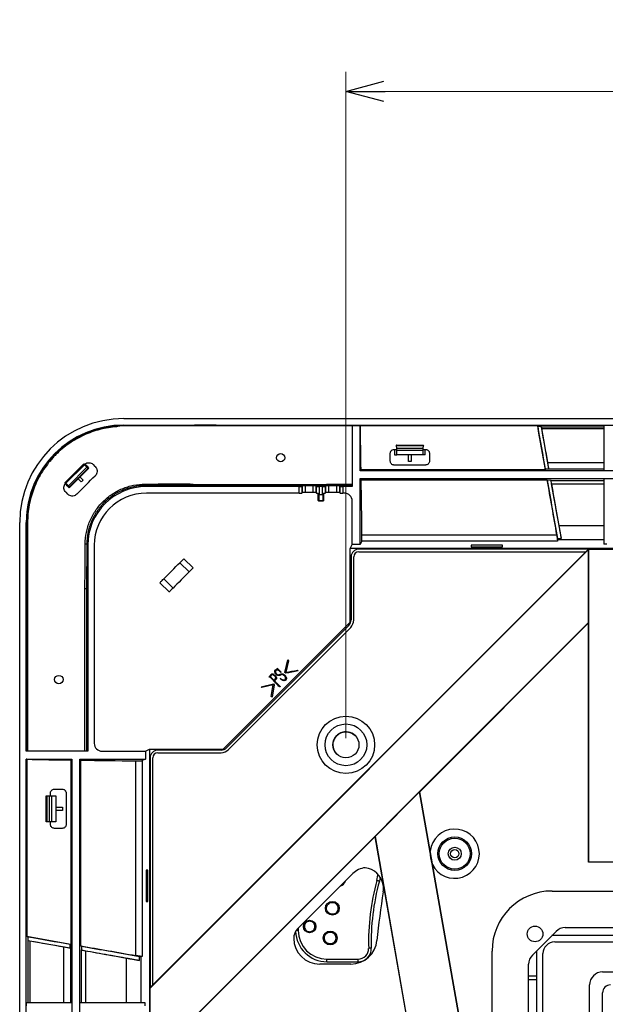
# Model space of a CAD drawing. Header units: millimetres. Extents: x 25 to 1935, y 715 to 2336.
# Tile 63 of 252: x 523 to 568, y 1004 to 1079. Entities that reach past the tile are written whole.
import ezdxf

# ---------------------------------------------------------------- set-up
doc = ezdxf.new("R2010")
doc.units = ezdxf.units.MM
doc.header["$LTSCALE"] = 2
doc.layers.get('0').update_dxf_attribs({"color": 2})
doc.styles.add('FS2312', font='simsun.ttf', dxfattribs={"width": 0.8})
doc.dimstyles.new('STANDARD$0', dxfattribs={"dimtxt": 3.5, "dimasz": 3, "dimexe": 1.5, "dimexo": 0.5, "dimgap": 1.5, "dimtad": 1, "dimdec": 1, "dimlfac": 5, "dimdsep": 46, "dimtxsty": 'FS2312', "dimblk1": 'OPEN', "dimblk2": 'OPEN', "dimsah": 1, "dimcen": 0, "dimclrd": 4, "dimclre": 4, "dimclrt": 4, "dimadec": 0, "dimazin": 0, "dimtfac": 1, "dimtdec": 1, "dimtmove": 1, "dimatfit": 0, "dimldrblk": 'OPEN', "dimfxl": 1, "dimtolj": 1, "dimtzin": 0, "dimlwd": 18, "dimlwe": 18, "dimarcsym": 1})

# ---------------------------------------------------------------- blocks, each defined once
blk = doc.blocks.new('_OPEN')
at = {"color": 0}
for p, q in [((-0.966, 0.259), (0, 0)), ((0, 0), (-1, 0)), ((0, 0), (-0.966, -0.259))]:
    blk.add_line(p, q, dxfattribs=at)
blk = doc.blocks.new('*D33')
at = {"color": 4, "lineweight": 18, "transparency": 16777216}
for p, q in [((547.82, 1024.311), (547.82, 1075.373)), ((687.821, 1024.311), (687.821, 1075.373)), ((550.82, 1073.873), (684.821, 1073.873))]:
    blk.add_line(p, q, dxfattribs=at)
at = {"layer": 'Defpoints', "color": 0, "transparency": 16777216}
for p in [(687.821, 1073.873), (547.82, 1023.811), (687.821, 1023.811)]:
    blk.add_point(p, dxfattribs=at)
at = {"color": 4, "lineweight": 18, "transparency": 16777216, "xscale": 3, "yscale": 3, "zscale": 3, "rotation": 180}
blk.add_blockref('_OPEN', (547.82, 1073.873), dxfattribs=at)
at = {"color": 4, "lineweight": 18, "transparency": 16777216, "xscale": 3, "yscale": 3, "zscale": 3}
blk.add_blockref('_OPEN', (687.821, 1073.873), dxfattribs=at)
at = {"color": 4, "transparency": 16777216, "insert": (617.82, 1077.123), "char_height": 3.5, "attachment_point": 5, "style": 'FS2312'}
blk.add_mtext('\\A1;700', dxfattribs=at)

msp = doc.modelspace()

# ---------------------------------------------------------------- linework, layer by layer
at = {"color": 2, "linetype": 'Continuous', "lineweight": 30}
for p, q in [((530.79, 1048.811), (704.851, 1048.811)), ((530.824, 1048.279), (530.794, 1048.309)), ((530.794, 1048.309), (704.847, 1048.309)), ((548.307, 1048.275), (548.307, 1043.597)), ((548.907, 1048.275), (548.307, 1048.275)), ((548.907, 1044.811), (548.907, 1048.275)), ((548.926, 1048.275), (548.907, 1048.275)), ((548.927, 1048.261), (548.926, 1048.275)), ((562.802, 1048.195), (562.52, 1048.196)), ((562.808, 1048.172), (562.802, 1048.195)), ((563.382, 1044.953), (562.802, 1048.195)), ((562.808, 1048.172), (567.58, 1048.172)), ((567.58, 1048.036), (562.833, 1048.036)), ((567.82, 1048.291), (567.58, 1048.291)), ((567.58, 1048.291), (567.58, 1044.821)), ((551.52, 1046.451), (551.655, 1046.451)), ((551.68, 1046.771), (551.666, 1046.771)), ((551.68, 1046.771), (553.761, 1046.771)), ((551.713, 1046.531), (551.69, 1046.731)), ((553.751, 1046.731), (551.69, 1046.731)), ((551.713, 1046.531), (553.727, 1046.531)), ((553.72, 1046.371), (551.72, 1046.371)), ((551.72, 1046.031), (551.72, 1046.371)), ((553.72, 1046.371), (553.72, 1046.031)), ((553.751, 1046.731), (553.727, 1046.531)), ((553.775, 1046.771), (553.761, 1046.771)), ((553.786, 1046.451), (553.92, 1046.451)), ((551.22, 1045.551), (551.22, 1046.151)), ((551.534, 1046.031), (551.72, 1046.031)), ((553.72, 1046.031), (551.72, 1046.031)), ((552.62, 1045.527), (552.62, 1046.031)), ((552.82, 1046.031), (552.82, 1045.527)), ((553.907, 1046.031), (553.72, 1046.031)), ((554.22, 1046.151), (554.22, 1045.551)), ((526.297, 1043.901), (527.731, 1045.335)), ((527.783, 1045.274), (526.357, 1043.848)), ((526.551, 1043.664), (527.967, 1045.08)), ((528.051, 1044.995), (526.637, 1043.58)), ((528.074, 1044.971), (526.66, 1043.557)), ((527.732, 1045.336), (527.731, 1045.335)), ((527.783, 1045.274), (527.967, 1045.08)), ((527.84, 1045.302), (527.807, 1045.27)), ((528.051, 1044.995), (528.074, 1044.971)), ((528.124, 1045.021), (528.074, 1044.971)), ((528.612, 1045.141), (528.47, 1045.282)), ((548.983, 1044.887), (548.907, 1044.811)), ((563.088, 1044.887), (548.983, 1044.887)), ((553.92, 1045.251), (551.52, 1045.251)), ((552.82, 1045.527), (552.62, 1045.527)), ((563.095, 1044.925), (563.088, 1044.887)), ((563.093, 1044.948), (563.382, 1044.953)), ((563.095, 1044.925), (563.093, 1044.948)), ((567.58, 1044.925), (563.095, 1044.925)), ((563.299, 1045.437), (567.58, 1045.437)), ((527.536, 1043.954), (527.297, 1044.193)), ((527.438, 1044.335), (527.678, 1044.095)), ((666.134, 1044.811), (548.907, 1044.811)), ((548.907, 1044.211), (548.995, 1044.123)), ((548.907, 1044.211), (666.134, 1044.211)), ((548.907, 1039.168), (548.907, 1044.211)), ((548.995, 1044.123), (563.223, 1044.123)), ((563.223, 1044.123), (563.246, 1044.078)), ((567.58, 1044.821), (567.82, 1044.821)), ((567.82, 1044.2), (567.58, 1044.2)), ((567.58, 1044.2), (567.58, 1039.189)), ((526.295, 1043.899), (526.297, 1043.901)), ((526.33, 1043.792), (526.362, 1043.824)), ((526.551, 1043.664), (526.357, 1043.848)), ((526.61, 1043.507), (526.66, 1043.557)), ((526.66, 1043.557), (526.637, 1043.58)), ((532.45, 1043.675), (532.528, 1043.597)), ((544.235, 1043.597), (532.528, 1043.597)), ((544.235, 1043.096), (544.235, 1043.597)), ((544.49, 1043.64), (544.435, 1043.607)), ((544.435, 1043.607), (544.435, 1043.106)), ((544.49, 1043.139), (544.49, 1043.64)), ((545.323, 1043.65), (544.689, 1043.65)), ((544.689, 1043.65), (544.689, 1043.149)), ((545.323, 1043.149), (545.323, 1043.65)), ((545.578, 1043.607), (545.522, 1043.64)), ((545.522, 1043.64), (545.522, 1043.139)), ((545.578, 1043.106), (545.578, 1043.607)), ((546.035, 1043.597), (545.777, 1043.597)), ((545.777, 1043.597), (545.777, 1042.996)), ((546.035, 1042.996), (546.035, 1043.597)), ((546.29, 1043.64), (546.235, 1043.607)), ((546.235, 1043.607), (546.235, 1043.106)), ((546.29, 1043.139), (546.29, 1043.64)), ((547.123, 1043.65), (546.489, 1043.65)), ((546.489, 1043.65), (546.489, 1043.149)), ((547.123, 1043.149), (547.123, 1043.65)), ((547.378, 1043.607), (547.322, 1043.64)), ((547.322, 1043.64), (547.322, 1043.139)), ((547.378, 1043.106), (547.378, 1043.607)), ((547.577, 1043.597), (547.577, 1043.096)), ((548.307, 1043.597), (547.577, 1043.597)), ((563.539, 1044.077), (563.246, 1044.078)), ((563.54, 1044.072), (563.539, 1044.077)), ((563.54, 1044.072), (567.58, 1044.072)), ((567.58, 1043.776), (563.596, 1043.776)), ((526.349, 1043.161), (526.491, 1043.019)), ((544.235, 1043.096), (532.529, 1043.096)), ((544.49, 1043.139), (544.435, 1043.106)), ((545.323, 1043.149), (544.689, 1043.149)), ((545.578, 1043.106), (545.522, 1043.139)), ((545.706, 1043.042), (545.706, 1043.097)), ((545.706, 1042.536), (545.706, 1043.042)), ((545.746, 1042.994), (545.746, 1042.51)), ((545.777, 1042.996), (546.035, 1042.996)), ((546.066, 1042.51), (546.066, 1042.994)), ((546.106, 1043.097), (546.106, 1043.042)), ((546.106, 1043.042), (546.106, 1042.536)), ((546.29, 1043.139), (546.235, 1043.106)), ((547.123, 1043.149), (546.489, 1043.149)), ((547.378, 1043.106), (547.322, 1043.139)), ((547.707, 1043.096), (547.577, 1043.096)), ((545.746, 1042.51), (546.066, 1042.51)), ((545.746, 1042.496), (545.746, 1042.51)), ((546.066, 1042.496), (545.746, 1042.496)), ((546.066, 1042.496), (546.066, 1042.51)), ((548.306, 1039.168), (548.306, 1042.497)), ((523.439, 1041.358), (523.418, 1040.809)), ((522.82, 866.78), (522.82, 1040.841)), ((523.322, 1040.838), (523.351, 1040.809)), ((523.322, 1023.325), (523.322, 1040.838)), ((523.351, 1023.325), (523.351, 1040.809)), ((523.351, 1040.809), (523.418, 1040.809)), ((523.418, 1040.809), (523.418, 1023.325)), ((564.158, 1040.627), (567.58, 1040.627)), ((549.049, 1039.897), (563.968, 1039.897)), ((564.031, 1039.626), (564.331, 1039.635)), ((527.957, 1039.181), (527.947, 1035.786)), ((528.034, 1039.103), (527.957, 1039.181)), ((528.034, 1039.103), (528.034, 1023.325)), ((528.535, 1039.102), (528.535, 1023.925)), ((548.154, 1038.863), (548.306, 1039.168)), ((570.72, 1038.863), (548.154, 1038.863)), ((548.154, 1033.204), (548.154, 1038.863)), ((548.907, 1039.168), (548.306, 1039.168)), ((549.03, 1039.416), (548.907, 1039.168)), ((564.045, 1039.416), (549.03, 1039.416)), ((559.82, 1039.116), (557.42, 1039.116)), ((557.42, 1039.116), (557.42, 1038.99)), ((557.42, 1038.99), (559.82, 1038.99)), ((559.82, 1038.99), (559.82, 1039.116)), ((567.58, 1039.525), (564.045, 1039.525)), ((567.82, 1039.189), (567.58, 1039.189)), ((566.42, 1038.783), (532.835, 1005.197)), ((566.22, 1038.611), (533.02, 1005.411)), ((548.22, 1038.211), (548.22, 1033.378)), ((548.42, 1033.378), (548.42, 1038.211)), ((566.42, 1038.811), (548.82, 1038.811)), ((548.82, 1038.611), (566.22, 1038.611)), ((566.22, 1038.611), (566.42, 1038.811)), ((566.42, 1038.811), (566.44, 1038.811)), ((566.42, 1033.182), (566.42, 1038.783)), ((566.44, 1014.831), (566.44, 1038.811)), ((566.44, 1038.811), (569.42, 1038.811)), ((535.807, 1037.061), (535.1, 1037.769)), ((535.401, 1038.069), (536.108, 1037.362)), ((534.269, 1035.523), (533.562, 1036.231)), ((533.863, 1036.531), (534.57, 1035.824)), ((527.821, 1023.325), (527.821, 1035.789)), ((527.947, 1035.786), (527.947, 1023.325)), ((566.42, 1033.182), (534.449, 1001.211)), ((548.154, 1033.204), (538.427, 1023.477)), ((548.045, 1032.954), (538.677, 1023.587)), ((538.819, 1023.445), (548.186, 1032.813)), ((566.42, 1033.154), (553.489, 1020.223)), ((566.42, 1014.811), (566.42, 1033.154)), ((543.143, 1029.365), (543.365, 1030.317)), ((543.427, 1030.251), (543.22, 1029.378)), ((543.365, 1030.317), (543.427, 1030.251)), ((541.939, 1029.031), (541.954, 1029.041)), ((541.954, 1029.041), (541.997, 1029.082)), ((542.036, 1029.03), (542.311, 1028.747)), ((542.541, 1029.665), (542.555, 1029.676)), ((542.565, 1029.587), (542.604, 1029.579)), ((542.846, 1029.355), (542.709, 1029.476)), ((542.86, 1029.371), (542.846, 1029.355)), ((543.207, 1029.297), (543.143, 1029.365)), ((541.314, 1028.254), (542.267, 1028.477)), ((542.254, 1028.4), (541.38, 1028.192)), ((542.51, 1028.482), (542.01, 1028.987)), ((542.099, 1027.514), (542.254, 1028.4)), ((542.335, 1028.413), (542.159, 1027.457)), ((542.267, 1028.477), (542.335, 1028.413)), ((542.311, 1028.747), (542.384, 1028.837)), ((542.409, 1028.776), (542.354, 1028.704)), ((542.753, 1028.261), (542.731, 1028.271)), ((542.788, 1028.887), (542.805, 1028.904)), ((541.38, 1028.192), (541.314, 1028.254)), ((542.159, 1027.457), (542.099, 1027.514)), ((528.034, 1023.325), (523.322, 1023.325)), ((529.134, 1023.325), (532.463, 1023.325)), ((532.463, 1023.325), (532.768, 1023.477)), ((532.463, 1023.325), (532.463, 1022.725)), ((532.768, 1023.477), (532.768, 1000.911)), ((532.768, 1023.477), (538.427, 1023.477)), ((538.253, 1023.411), (533.42, 1023.411)), ((533.42, 1023.211), (538.253, 1023.211)), ((523.322, 1022.725), (526.82, 1022.725)), ((523.322, 866.784), (523.322, 1022.725)), ((523.356, 1022.704), (523.322, 1022.725)), ((523.356, 1022.704), (523.356, 1009.141)), ((526.82, 1022.725), (526.744, 1022.648)), ((526.744, 1022.648), (526.744, 1008.543)), ((526.82, 1022.725), (526.82, 884.897)), ((527.42, 1022.725), (532.463, 1022.725)), ((527.42, 884.897), (527.42, 1022.725)), ((527.508, 1022.637), (527.42, 1022.725)), ((527.508, 1008.408), (527.508, 1022.637)), ((531.734, 1007.663), (531.734, 1022.583)), ((532.463, 1022.725), (532.215, 1022.601)), ((532.215, 1022.601), (532.215, 1007.586)), ((532.82, 1022.811), (532.82, 1005.211)), ((533.02, 1005.411), (533.02, 1022.811)), ((525.18, 1019.911), (525.18, 1020.111)), ((525.48, 1020.411), (526.08, 1020.411)), ((526.38, 1020.111), (526.38, 1017.711)), ((553.472, 1020.205), (550.051, 1016.784)), ((556.801, 1001.207), (553.472, 1020.205)), ((556.82, 1001.211), (553.489, 1020.223)), ((524.86, 1017.911), (524.86, 1019.911)), ((524.86, 1019.911), (524.9, 1019.911)), ((524.9, 1019.911), (524.9, 1017.911)), ((524.9, 1019.911), (525.1, 1019.911)), ((525.1, 1017.911), (525.1, 1019.911)), ((525.1, 1019.911), (525.26, 1019.911)), ((525.26, 1019.911), (525.26, 1017.911)), ((525.26, 1019.911), (525.6, 1019.911)), ((525.6, 1019.911), (525.6, 1017.911)), ((525.6, 1019.031), (526.105, 1019.031)), ((526.105, 1018.791), (525.6, 1018.791)), ((526.105, 1019.031), (526.105, 1018.791)), ((524.9, 1017.911), (524.86, 1017.911)), ((525.1, 1017.911), (524.9, 1017.911)), ((525.26, 1017.911), (525.1, 1017.911)), ((525.18, 1017.711), (525.18, 1017.911)), ((525.6, 1017.911), (525.26, 1017.911)), ((526.08, 1017.411), (525.48, 1017.411)), ((550.034, 1016.767), (534.463, 1001.197)), ((550.034, 1016.767), (552.76, 1001.211)), ((550.051, 1016.784), (552.779, 1001.214)), ((570.42, 1014.811), (566.42, 1014.811)), ((570.42, 1014.831), (566.44, 1014.831)), ((532.642, 1014.211), (532.516, 1014.211)), ((532.516, 1014.211), (532.516, 1011.811)), ((532.642, 1011.811), (532.642, 1014.211)), ((548.352, 1013.942), (544.113, 1009.704)), ((550.449, 1013.674), (550.384, 1013.363)), ((563.62, 1012.611), (569.42, 1012.611)), ((532.516, 1011.811), (532.642, 1011.811)), ((544.166, 1009.595), (544.02, 1009.595)), ((544.166, 1009.756), (544.166, 1009.595)), ((562.113, 1007.704), (563.928, 1009.518)), ((564.635, 1009.811), (616.02, 1009.811)), ((523.356, 1009.141), (523.435, 1009.111)), ((523.356, 1009.141), (526.744, 1008.543)), ((523.435, 1009.111), (523.437, 1008.83)), ((523.459, 1008.824), (523.437, 1008.83)), ((523.437, 1008.83), (526.679, 1008.249)), ((523.459, 1004.051), (523.459, 1008.824)), ((523.595, 1008.798), (523.595, 1004.051)), ((563.82, 1009.211), (563.604, 1009.194)), ((573.52, 1009.211), (563.82, 1009.211)), ((563.82, 1008.711), (577.12, 1008.711)), ((526.194, 1004.051), (526.194, 1008.333)), ((526.679, 1008.249), (526.683, 1008.539)), ((526.683, 1008.539), (526.706, 1008.537)), ((526.744, 1008.543), (526.706, 1008.537)), ((526.706, 1008.537), (526.706, 1004.051)), ((527.554, 1008.385), (527.508, 1008.408)), ((527.554, 1008.385), (527.554, 1008.093)), ((527.559, 1008.091), (527.554, 1008.093)), ((527.559, 1004.051), (527.559, 1008.091)), ((527.855, 1008.036), (527.855, 1004.051)), ((559.02, 1002.211), (559.02, 1008.011)), ((562.437, 1008.028), (562.42, 1007.811)), ((531.004, 1004.051), (531.004, 1007.474)), ((531.997, 1007.3), (532.005, 1007.6)), ((532.106, 1007.587), (532.106, 1004.051)), ((532.215, 1007.586), (532.106, 1007.587)), ((546.366, 1007.195), (546.366, 1007.395)), ((546.366, 1007.395), (548.765, 1007.395)), ((546.366, 1007.195), (548.765, 1007.195)), ((548.765, 1007.195), (548.765, 1007.395)), ((562.42, 1007.811), (562.42, 1006.111)), ((562.92, 1000.811), (562.92, 1007.811)), ((548.21, 1007.011), (545.82, 1007.011)), ((561.82, 900.625), (561.82, 1006.997)), ((567.497, 1006.411), (577.997, 1006.411)), ((561.82, 1006.111), (562.42, 1006.111)), ((562.42, 1005.811), (561.82, 1005.811)), ((562.42, 1006.111), (562.42, 1005.811)), ((562.42, 1005.811), (562.42, 999.111)), ((532.82, 1005.211), (533.02, 1005.411)), ((532.835, 1005.197), (532.82, 1005.211)), ((532.82, 1002.211), (532.82, 1005.211)), ((566.497, 902.011), (566.497, 1005.411)), ((567.497, 904.011), (567.497, 1004.811)), ((523.34, 1003.811), (523.34, 1004.051)), ((526.81, 1004.051), (523.34, 1004.051)), ((526.81, 1004.051), (526.81, 1003.811)), ((527.431, 1003.811), (527.431, 1004.051)), ((532.442, 1004.051), (527.431, 1004.051)), ((532.442, 1003.811), (532.442, 1004.051))]:
    msp.add_line(p, q, dxfattribs=at)
at = {"color": 2, "linetype": 'Continuous', "lineweight": 30, "flags": 128}
for points in [[(562.493, 1048.26), (562.293, 1048.26), (561.493, 1048.26), (558.293, 1048.26), (548.927, 1048.261)], [(562.489, 1048.279), (562.491, 1048.275), (562.52, 1048.196)], [(545.746, 1042.51), (545.738, 1042.511), (545.731, 1042.512), (545.724, 1042.514), (545.718, 1042.518), (545.713, 1042.522), (545.709, 1042.526), (545.707, 1042.531), (545.706, 1042.536)], [(546.106, 1042.536), (546.105, 1042.531), (546.103, 1042.526), (546.099, 1042.522), (546.094, 1042.518), (546.088, 1042.514), (546.081, 1042.512), (546.074, 1042.511), (546.066, 1042.51)], [(564.045, 1039.525), (564.045, 1039.463), (564.045, 1039.416)], [(533.863, 1036.531), (534.015, 1036.683), (534.169, 1036.837), (534.325, 1036.993), (534.482, 1037.15), (534.638, 1037.307), (534.794, 1037.463), (534.949, 1037.617), (535.1, 1037.769)], [(535.1, 1037.769), (535.163, 1037.831), (535.221, 1037.889), (535.273, 1037.941), (535.317, 1037.986), (535.353, 1038.022), (535.379, 1038.048), (535.395, 1038.064), (535.401, 1038.069)], [(536.108, 1037.362), (536.102, 1037.357), (536.087, 1037.341), (536.06, 1037.314), (536.025, 1037.279), (535.98, 1037.234), (535.928, 1037.182), (535.87, 1037.124), (535.807, 1037.061)], [(535.807, 1037.061), (535.656, 1036.91), (535.501, 1036.755), (535.345, 1036.6), (535.189, 1036.443), (535.032, 1036.286), (534.876, 1036.13), (534.722, 1035.976), (534.57, 1035.824)], [(533.562, 1036.231), (533.568, 1036.236), (533.584, 1036.252), (533.61, 1036.278), (533.646, 1036.314), (533.69, 1036.358), (533.742, 1036.41), (533.8, 1036.468), (533.863, 1036.531)], [(534.57, 1035.824), (534.507, 1035.761), (534.449, 1035.703), (534.397, 1035.651), (534.353, 1035.607), (534.317, 1035.571), (534.291, 1035.545), (534.275, 1035.529), (534.269, 1035.523)], [(550.191, 1013.416), (550.266, 1013.82), (550.273, 1013.902)], [(550.384, 1013.363), (550.38, 1013.364), (550.369, 1013.367), (550.351, 1013.372), (550.327, 1013.379), (550.298, 1013.387), (550.265, 1013.396), (550.229, 1013.406), (550.191, 1013.416)], [(549.765, 1008.225), (549.761, 1008.225), (549.75, 1008.224), (549.731, 1008.224), (549.706, 1008.223), (549.676, 1008.222), (549.642, 1008.221), (549.604, 1008.22), (549.565, 1008.219)]]:
    msp.add_lwpolyline(points, dxfattribs=at)
at = {"color": 2, "linetype": 'Continuous'}
for centre in [(542.82, 1045.811), (525.82, 1028.811)]:
    msp.add_circle(centre, 0.32, dxfattribs=at)
at = {"color": 2, "linetype": 'Continuous', "lineweight": 30}
for centre, radius in [((547.82, 1023.812), 2.2), ((547.82, 1023.812), 1.6), ((547.82, 1023.812), 1), ((556.16, 1015.471), 1.286), ((556.16, 1015.471), 1.186), ((556.16, 1015.471), 0.5), ((556.161, 1015.471), 0.32), ((546.783, 1011.288), 0.53), ((545.043, 1009.896), 0.48), ((546.62, 1009.011), 0.53), ((562.313, 1009.319), 0.6)]:
    msp.add_circle(centre, radius, dxfattribs=at)
for centre, radius, start, end in [((531.037, 1048.257), 0.215, 174.10812, 179.78013), ((532.882, 1043.763), 0.441, 176.11551, 191.53761), ((545.746, 1042.536), 0.04, 180, 270), ((546.066, 1042.536), 0.04, 270, 0), ((527.868, 1038.749), 0.441, 78.46239, 93.88449), ((548.82, 1038.211), 0.6, 90, 180), ((548.82, 1038.211), 0.4, 90, 180), ((547.62, 1033.378), 0.6, 315, 0), ((547.62, 1033.378), 0.8, 315, 0), ((547.82, 1023.811), 1, 45.12441, 180), ((547.82, 1023.811), 1, 180, 224.87949), ((533.42, 1022.811), 0.6, 90, 180), ((533.42, 1022.811), 0.4, 90, 180), ((538.253, 1024.011), 0.6, 270, 315), ((538.253, 1024.011), 0.8, 270, 315), ((556.16, 1015.471), 1.886, 206.13665, 173.7413), ((556.16, 1015.471), 1.886, 176.08503, 203.79292), ((549.483, 1012.811), 1.6, 96.833, 135), ((549.102, 1012.811), 1.6, 9.93898, 83.167), ((547.269, 1013.519), 0.53, 286.64547, 343.35453), ((567.158, 1008.737), 17.6, 164.58056, 181.68571), ((567.158, 1008.737), 17.4, 164.58056, 181.68571), ((603.966, 1003.793), 54, 170.66594, 174.65373), ((549.102, 1012.811), 1.6, 350.66594, 9.93898), ((563.62, 1008.011), 4.6, 90, 180), ((546.783, 1011.288), 0.45, 288.95069, 54.68322), ((544.821, 1008.997), 1, 135, 180.8087), ((546.366, 1009.595), 2.4, 181.84774, 270), ((546.366, 1009.595), 2.2, 180, 270), ((546.62, 1009.011), 0.45, 296.40789, 62.8669), ((564.635, 1008.811), 1, 90, 135), ((545.82, 1009.011), 2, 180.8087, 270), ((548.21, 1009.011), 2, 270, 354.65373), ((563.82, 1007.811), 0.9, 90, 180), ((548.765, 1008.195), 1, 270, 1.68571), ((548.765, 1008.195), 0.8, 270, 1.68571), ((562.82, 1006.997), 1, 135, 180), ((567.497, 1005.411), 1, 90, 180), ((568.097, 1004.811), 0.6, 90, 180)]:
    msp.add_arc(centre, radius, start, end, dxfattribs=at)
for centre, major_axis, ratio, start_param, end_param in [((530.851, 1040.78), (-5.7, 5.7), 0.992433, 5.501585, 7.064785), ((530.851, 1040.78), (-5.344, 5.344), 0.992433, 5.501585, 7.064785), ((545.343, 1024.811), (0, 72.3), 0.052408, 4.993768, 5.042708), ((562.843, 1047.973), (-0.035, 0.2), 0.008594, 5.032376, 6.194403), ((566.311, 1024.811), (-12.961, 73.5), 0.008594, 4.995322, 5.032376), ((557.691, 1024.811), (0, 73.5), 0.087489, 1.272231, 1.27792), ((551.666, 1046.671), (0, 0.1), 0.087489, 0, 0.269562), ((551.68, 1046.571), (0, 0.2), 0.087489, 5.639684, 6.283185), ((551.703, 1046.371), (0, 0.2), 0.087489, 4.712389, 5.639684), ((553.738, 1046.371), (0, 0.2), 0.087489, 0.643501, 1.570796), ((553.761, 1046.571), (0, 0.2), 0.087489, 0, 0.643501), ((553.775, 1046.671), (0, 0.1), 0.087489, 6.013623, 6.283185), ((547.75, 1024.811), (0, 73.5), 0.087489, 5.005266, 5.010955), ((527.872, 1045.193), (-0.141, 0.141), 0.034921, 0, 0.927295), ((527.874, 1045.195), (-0.141, 0.141), 0.034921, 5.235988, 6.283185), ((528.056, 1045), (-0.141, 0.141), 0.034921, 0.927295, 1.570796), ((563.315, 1045.325), (-0.071, 0.4), 0.008594, 3.516161, 4.995322), ((545.343, 1024.811), (0, 72.3), 0.052408, 4.9226, 4.982786), ((526.437, 1043.757), (0.141, -0.141), 0.034921, 3.141593, 4.18879), ((526.438, 1043.759), (0.141, -0.141), 0.034921, 2.214297, 3.141593), ((526.632, 1043.576), (0.141, -0.141), 0.034921, 1.570796, 2.214297), ((532.54, 1039.091), (3.191, -3.191), 0.997265, 2.357564, 3.925621), ((544.235, 1043.608), (0.2, 0), 0.052408, 4.712389, 6.195919), ((544.689, 1043.639), (0.2, 0), 0.052408, 1.570796, 3.054326), ((545.323, 1043.639), (0.2, 0), 0.052408, 0.087266, 1.570796), ((545.777, 1043.608), (0.2, 0), 0.052408, 3.228859, 4.712389), ((546.035, 1043.608), (0.2, 0), 0.052408, 4.712389, 6.195919), ((546.489, 1043.639), (0.2, 0), 0.052408, 1.570796, 3.054326), ((547.123, 1043.639), (0.2, 0), 0.052408, 0.087266, 1.570796), ((547.577, 1043.608), (0.2, 0), 0.052408, 3.228859, 4.712389), ((563.611, 1043.673), (-0.071, 0.4), 0.008594, 4.971855, 6.22931), ((566.311, 1024.811), (-12.961, 73.5), 0.008594, 4.927757, 4.971855), ((532.54, 1039.091), (-2.836, 2.836), 0.997265, 5.499157, 7.067214), ((544.235, 1043.107), (0.2, 0), 0.052408, 4.712389, 6.195919), ((544.689, 1043.138), (0.2, 0), 0.052408, 1.570796, 3.054326), ((545.323, 1043.138), (0.2, 0), 0.052408, 0.087266, 1.570796), ((545.777, 1043.107), (0.2, 0), 0.052408, 3.228859, 4.350785), ((545.777, 1042.769), (0, 0.227), 0.88, 0, 0.154387), ((546.035, 1042.769), (0, 0.227), 0.88, 6.128798, 6.283185), ((546.035, 1043.107), (0.2, 0), 0.052408, 5.073992, 6.195919), ((546.489, 1043.138), (0.2, 0), 0.052408, 1.570796, 3.054326), ((547.123, 1043.138), (0.2, 0), 0.052408, 0.087266, 1.570796), ((547.577, 1043.107), (0.2, 0), 0.052408, 3.228859, 4.712389), ((547.705, 1042.496), (0.425, 0.425), 0.997265, 5.499157, 7.067214), ((549.028, 1039.814), (0, 0.4), 0.052408, 3.246312, 4.9226), ((529.136, 1023.926), (-0.425, -0.425), 0.997265, 5.499157, 7.067214), ((546.82, 1026.288), (72.3, 0), 0.052408, 4.381863, 4.43101), ((546.82, 1026.288), (72.3, 0), 0.052408, 4.441992, 4.502178), ((531.817, 1022.603), (0.4, 0), 0.052408, 4.502178, 6.178466), ((523.658, 1008.789), (0.2, -0.035), 0.008594, 3.230375, 4.392402), ((546.82, 1005.321), (73.5, -12.961), 0.008594, 4.392402, 4.429456), ((526.307, 1008.316), (0.4, -0.071), 0.008594, 4.429456, 5.908617), ((527.959, 1008.021), (0.4, -0.071), 0.008594, 3.195468, 4.452923), ((546.82, 1005.321), (73.5, -12.961), 0.008594, 4.452923, 4.497021)]:
    msp.add_ellipse(centre, major_axis=major_axis, ratio=ratio, start_param=start_param, end_param=end_param, dxfattribs=at)
for points, knots in [([(523.372, 1041.364), (523.38, 1041.481), (523.391, 1041.598), (523.419, 1041.831), (523.436, 1041.947), (523.494, 1042.293), (523.544, 1042.521), (523.722, 1043.193), (523.882, 1043.629), (524.135, 1044.156), (524.188, 1044.261), (524.299, 1044.467), (524.357, 1044.569), (524.537, 1044.869), (524.666, 1045.063), (524.942, 1045.437), (525.089, 1045.618), (525.322, 1045.88), (525.403, 1045.966), (525.567, 1046.133), (525.651, 1046.215), (526.078, 1046.61), (526.445, 1046.892), (526.938, 1047.201), (527.038, 1047.26), (527.241, 1047.375), (527.345, 1047.43), (527.659, 1047.588), (527.872, 1047.683), (528.521, 1047.936), (528.966, 1048.064), (529.654, 1048.193), (529.888, 1048.226), (530.354, 1048.269), (530.589, 1048.28), (530.824, 1048.279)], [0, 0, 0, 0, 0.03125, 0.03125, 0.0625, 0.0625, 0.125, 0.125, 0.25, 0.25, 0.28125, 0.28125, 0.3125, 0.3125, 0.375, 0.375, 0.4375, 0.4375, 0.46875, 0.46875, 0.5, 0.5, 0.625, 0.625, 0.65625, 0.65625, 0.6875, 0.6875, 0.75, 0.75, 0.875, 0.875, 0.9375, 0.9375, 1, 1, 1, 1]), ([(530.275, 1048.189), (530.055, 1048.172), (529.835, 1048.146), (529.4, 1048.074), (529.186, 1048.029), (528.551, 1047.866), (528.14, 1047.72), (527.54, 1047.447), (527.343, 1047.345), (526.961, 1047.128), (526.776, 1047.011), (526.238, 1046.638), (525.903, 1046.358), (525.513, 1045.969), (525.437, 1045.889), (525.288, 1045.726), (525.215, 1045.643), (525.004, 1045.391), (524.871, 1045.216), (524.621, 1044.857), (524.504, 1044.671), (524.286, 1044.289), (524.185, 1044.092), (523.911, 1043.492), (523.766, 1043.081), (523.602, 1042.446), (523.557, 1042.231), (523.485, 1041.796), (523.459, 1041.576), (523.443, 1041.356)], [0, 0, 0, 0, 0.0625, 0.0625, 0.125, 0.125, 0.25, 0.25, 0.3125, 0.3125, 0.375, 0.375, 0.5, 0.5, 0.53125, 0.53125, 0.5625, 0.5625, 0.625, 0.625, 0.6875, 0.6875, 0.75, 0.75, 0.875, 0.875, 0.9375, 0.9375, 1, 1, 1, 1]), ([(530.822, 1048.258), (530.728, 1048.256), (530.635, 1048.252), (530.494, 1048.24), (530.448, 1048.235), (530.378, 1048.225), (530.355, 1048.221), (530.321, 1048.214), (530.309, 1048.211), (530.293, 1048.206), (530.287, 1048.204), (530.279, 1048.2), (530.277, 1048.198), (530.274, 1048.195), (530.273, 1048.194), (530.273, 1048.191), (530.274, 1048.19), (530.275, 1048.189)], [0, 0, 0, 0, 0.5, 0.5, 0.75, 0.75, 0.875, 0.875, 0.9375, 0.9375, 0.96875, 0.96875, 0.984375, 0.984375, 0.992187, 0.992187, 1, 1, 1, 1]), ([(548.307, 1048.261), (548.24, 1048.261), (547.907, 1048.261), (546.507, 1048.262), (542.959, 1048.255), (537.464, 1048.314), (533.036, 1048.277), (530.822, 1048.258)], [0, 0, 0, 0, 0.0114385, 0.0571929, 0.2402106, 0.6201254, 1, 1, 1, 1]), ([(530.824, 1048.279), (531.781, 1048.279), (533.695, 1048.279), (543.265, 1048.279), (552.863, 1048.279), (561.504, 1048.279), (562.489, 1048.279)], [0, 0, 0, 0, 0.090676, 0.181356, 0.90664, 1, 1, 1, 1]), ([(562.489, 1048.279), (562.49, 1048.277), (562.491, 1048.274), (562.493, 1048.264), (562.493, 1048.26)], [0, 0, 0, 0, 0.603147, 1, 1, 1, 1]), ([(551.22, 1046.151), (551.22, 1046.19), (551.228, 1046.228), (551.25, 1046.281), (551.259, 1046.299), (551.28, 1046.331), (551.292, 1046.346), (551.32, 1046.375), (551.335, 1046.387), (551.367, 1046.409), (551.385, 1046.419), (551.44, 1046.443), (551.48, 1046.451), (551.52, 1046.451)], [0, 0, 0, 0, 0.25, 0.25, 0.375, 0.375, 0.5, 0.5, 0.625, 0.625, 0.75, 0.75, 1, 1, 1, 1]), ([(553.92, 1046.451), (553.953, 1046.448), (554.018, 1046.442), (554.105, 1046.393), (554.173, 1046.322), (554.214, 1046.237), (554.218, 1046.177), (554.22, 1046.151)], [0, 0, 0, 0, 0.202599, 0.405052, 0.61155, 0.82704, 1, 1, 1, 1]), ([(527.763, 1045.282), (527.806, 1045.317), (527.892, 1045.388), (528.055, 1045.434), (528.222, 1045.427), (528.367, 1045.372), (528.44, 1045.309), (528.47, 1045.282)], [0, 0, 0, 0, 0.209065, 0.418105, 0.628232, 0.841869, 1, 1, 1, 1]), ([(528.612, 1045.141), (528.648, 1045.096), (528.721, 1045.007), (528.766, 1044.836), (528.753, 1044.663), (528.693, 1044.525), (528.634, 1044.458), (528.612, 1044.434)], [0, 0, 0, 0, 0.220925, 0.441882, 0.66143, 0.876663, 1, 1, 1, 1]), ([(551.52, 1045.251), (551.5, 1045.251), (551.48, 1045.253), (551.441, 1045.261), (551.422, 1045.267), (551.367, 1045.29), (551.334, 1045.313), (551.279, 1045.369), (551.257, 1045.402), (551.228, 1045.474), (551.22, 1045.512), (551.22, 1045.551)], [0, 0, 0, 0, 0.125, 0.125, 0.25, 0.25, 0.5, 0.5, 0.75, 0.75, 1, 1, 1, 1]), ([(554.22, 1045.551), (554.217, 1045.516), (554.21, 1045.446), (554.155, 1045.354), (554.074, 1045.286), (553.99, 1045.255), (553.938, 1045.252), (553.92, 1045.251)], [0, 0, 0, 0, 0.22661, 0.453379, 0.675174, 0.887834, 1, 1, 1, 1]), ([(526.349, 1043.161), (526.313, 1043.205), (526.24, 1043.294), (526.196, 1043.463), (526.208, 1043.635), (526.266, 1043.774), (526.326, 1043.842), (526.349, 1043.868)], [0, 0, 0, 0, 0.219801, 0.439713, 0.656655, 0.869186, 1, 1, 1, 1]), ([(527.678, 1044.095), (527.654, 1044.072), (527.63, 1044.048), (527.607, 1044.024), (527.583, 1044.001), (527.56, 1043.977), (527.536, 1043.954)], [-0.0004999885, -0.0004999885, -0.0004999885, -0.0004999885, 0, 0, 0, 0.0004999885, 0.0004999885, 0.0004999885, 0.0004999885]), ([(527.839, 1039.189), (527.84, 1039.492), (527.871, 1039.791), (527.962, 1040.236), (528, 1040.383), (528.088, 1040.67), (528.14, 1040.811), (528.255, 1041.087), (528.32, 1041.222), (528.427, 1041.421), (528.464, 1041.487), (528.542, 1041.616), (528.583, 1041.68), (528.794, 1041.994), (528.984, 1042.225), (529.303, 1042.543), (529.414, 1042.644), (529.648, 1042.837), (529.77, 1042.927), (530.145, 1043.178), (530.408, 1043.32), (530.825, 1043.494), (530.969, 1043.545), (531.257, 1043.634), (531.402, 1043.671), (531.842, 1043.76), (532.14, 1043.791), (532.442, 1043.793)], [0, 0, 0, 0, 0.125, 0.125, 0.1875, 0.1875, 0.25, 0.25, 0.3125, 0.3125, 0.34375, 0.34375, 0.375, 0.375, 0.5, 0.5, 0.5625, 0.5625, 0.625, 0.625, 0.75, 0.75, 0.8125, 0.8125, 0.875, 0.875, 1, 1, 1, 1]), ([(532.45, 1043.675), (532.155, 1043.674), (531.864, 1043.643), (531.434, 1043.557), (531.292, 1043.521), (531.011, 1043.435), (530.871, 1043.384), (530.464, 1043.215), (530.206, 1043.076), (529.84, 1042.832), (529.722, 1042.744), (529.493, 1042.556), (529.384, 1042.457), (529.073, 1042.146), (528.887, 1041.921), (528.681, 1041.614), (528.641, 1041.552), (528.565, 1041.425), (528.529, 1041.361), (528.424, 1041.167), (528.299, 1040.903), (528.199, 1040.628), (528.113, 1040.347), (528.076, 1040.204), (527.988, 1039.769), (527.958, 1039.477), (527.957, 1039.181)], [0, 0, 0, 0, 0.125, 0.125, 0.1875, 0.1875, 0.25, 0.25, 0.375, 0.375, 0.4375, 0.4375, 0.5, 0.5, 0.625, 0.625, 0.65625, 0.65625, 0.6875, 0.6875, 0.75, 0.8125, 0.8125, 0.875, 0.875, 1, 1, 1, 1]), ([(532.442, 1043.793), (532.509, 1043.793), (532.841, 1043.795), (533.975, 1043.8), (535.044, 1043.805), (535.846, 1043.808)], [0, 0, 0, 0, 0.058666, 0.293332, 1, 1, 1, 1]), ([(548.307, 1043.685), (545.663, 1043.685), (542.358, 1043.685), (538.722, 1043.685), (537.731, 1043.685), (537.07, 1043.685), (536.739, 1043.685), (535.748, 1043.685), (535.088, 1043.683), (533.769, 1043.68), (533.109, 1043.678), (532.45, 1043.675)], [0, 0, 0, 0, 0.5, 0.625, 0.6875, 0.6875, 0.75, 0.75, 0.875, 0.875, 1, 1, 1, 1]), ([(535.846, 1043.808), (535.851, 1043.806), (535.871, 1043.797), (535.967, 1043.788), (536.34, 1043.757), (537.852, 1043.764), (541.905, 1043.763), (545.68, 1043.771), (548.307, 1043.776)], [0, 0, 0, 0, 0.001122, 0.005461, 0.022748, 0.091851, 0.368093, 1, 1, 1, 1]), ([(563.246, 1044.078), (563.376, 1043.34), (563.636, 1041.864), (563.899, 1040.372), (564.031, 1039.626)], [0, 0, 0, 0, 0.499763, 1, 1, 1, 1]), ([(564.331, 1039.635), (564.199, 1040.379), (563.933, 1041.868), (563.67, 1043.34), (563.539, 1044.077)], [0, 0, 0, 0, 0.499763, 1, 1, 1, 1]), ([(527.198, 1043.019), (527.155, 1042.984), (527.069, 1042.913), (526.905, 1042.868), (526.737, 1042.875), (526.593, 1042.931), (526.521, 1042.993), (526.491, 1043.019)], [0, 0, 0, 0, 0.209304, 0.418508, 0.630402, 0.847015, 1, 1, 1, 1]), ([(545.706, 1043.042), (545.706, 1043.036), (545.707, 1043.024), (545.713, 1043.009), (545.722, 1042.999), (545.732, 1042.994), (545.74, 1042.993), (545.745, 1042.994), (545.746, 1042.994)], [0, 0, 0, 0, 0.276279, 0.47946, 0.644775, 0.811142, 0.953835, 1, 1, 1, 1]), ([(546.066, 1042.994), (546.069, 1042.993), (546.076, 1042.993), (546.086, 1042.996), (546.095, 1043.003), (546.102, 1043.016), (546.106, 1043.029), (546.106, 1043.039), (546.106, 1043.042)], [0, 0, 0, 0, 0.1411773, 0.2825636, 0.4210369, 0.6065425, 0.8669183, 1, 1, 1, 1]), ([(523.439, 1041.358), (523.421, 1041.36), (523.405, 1041.361), (523.381, 1041.363), (523.373, 1041.364), (523.372, 1041.364)], [0, 0, 0, 0, 0.5, 0.5, 1, 1, 1, 1]), ([(523.443, 1041.356), (523.442, 1041.356), (523.442, 1041.357), (523.441, 1041.357), (523.441, 1041.358), (523.44, 1041.358), (523.44, 1041.358), (523.439, 1041.358), (523.439, 1041.358), (523.439, 1041.358)], [0, 0, 0, 0, 0.00001014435, 0.00001014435, 0.00001014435, 0.00001864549, 0.00001864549, 0.00001864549, 0.0000236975, 0.0000236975, 0.0000236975, 0.0000236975]), ([(564.331, 1039.635), (564.33, 1039.642), (564.328, 1039.657), (564.324, 1039.681), (564.319, 1039.706), (564.315, 1039.733), (564.31, 1039.762), (564.305, 1039.792), (564.299, 1039.824), (564.288, 1039.885), (564.272, 1039.98), (564.25, 1040.108), (564.227, 1040.239), (564.206, 1040.355), (564.188, 1040.456), (564.173, 1040.542), (564.163, 1040.599), (564.158, 1040.627)], [0, 0, 0, 0, 0.028634, 0.057867, 0.087798, 0.118521, 0.150121, 0.182678, 0.216265, 0.250947, 0.371553, 0.500729, 0.623508, 0.750535, 0.83338, 0.916459, 1, 1, 1, 1]), ([(563.968, 1039.897), (563.976, 1039.852), (563.992, 1039.761), (564.014, 1039.628), (564.032, 1039.518), (564.043, 1039.441), (564.045, 1039.424), (564.045, 1039.416)], [0, 0, 0, 0, 0.205285, 0.410605, 0.614899, 0.816492, 1, 1, 1, 1]), ([(564.045, 1039.525), (564.045, 1039.526), (564.045, 1039.528), (564.044, 1039.533), (564.044, 1039.54), (564.042, 1039.548), (564.041, 1039.563), (564.037, 1039.587), (564.033, 1039.613), (564.031, 1039.626)], [0, 0, 0, 0, 0.099457, 0.19868, 0.298217, 0.398612, 0.500393, 0.744349, 1, 1, 1, 1]), ([(527.824, 1035.787), (527.824, 1035.853), (527.825, 1036.185), (527.829, 1037.321), (527.835, 1038.388), (527.839, 1039.189)], [0, 0, 0, 0, 0.058139, 0.292937, 1, 1, 1, 1]), ([(527.821, 1035.789), (527.821, 1035.788), (527.822, 1035.788), (527.823, 1035.787), (527.823, 1035.787), (527.824, 1035.787)], [0, 0, 0, 0, 0.390774, 0.786481, 1, 1, 1, 1]), ([(527.824, 1035.787), (527.835, 1035.787), (527.857, 1035.787), (527.89, 1035.787), (527.918, 1035.787), (527.939, 1035.786), (527.946, 1035.786), (527.947, 1035.786), (527.947, 1035.786)], [0, 0, 0, 0, 0.1923365, 0.3847042, 0.5770371, 0.7694028, 0.9677862, 1, 1, 1, 1]), ([(541.931, 1029.016), (541.93, 1029.016), (541.93, 1029.017), (541.929, 1029.018), (541.929, 1029.02), (541.931, 1029.024), (541.935, 1029.028), (541.938, 1029.03), (541.939, 1029.031)], [0, 0, 0, 0, 0.100958, 0.16648, 0.231981, 0.386988, 0.812643, 1, 1, 1, 1]), ([(541.997, 1029.082), (542.004, 1029.092), (542.018, 1029.112), (542.045, 1029.153), (542.069, 1029.182), (542.084, 1029.201)], [0, 0, 0, 0, 0.250351, 0.50072, 1, 1, 1, 1]), ([(542.138, 1029.167), (542.132, 1029.161), (542.126, 1029.156), (542.114, 1029.144), (542.109, 1029.138), (542.093, 1029.118), (542.083, 1029.105), (542.075, 1029.091)], [0, 0, 0, 0, 0.25, 0.25, 0.5, 0.5, 1, 1, 1, 1]), ([(542.084, 1029.201), (542.097, 1029.214), (542.118, 1029.235), (542.163, 1029.251), (542.21, 1029.249), (542.296, 1029.216), (542.376, 1029.15), (542.428, 1029.086), (542.444, 1029.065)], [0, 0, 0, 0, 0.119278, 0.199537, 0.315687, 0.435519, 0.819575, 1, 1, 1, 1]), ([(542.355, 1029.096), (542.339, 1029.11), (542.307, 1029.137), (542.261, 1029.168), (542.221, 1029.186), (542.19, 1029.191), (542.163, 1029.183), (542.147, 1029.173), (542.138, 1029.167)], [0, 0, 0, 0, 0.252351, 0.504983, 0.670791, 0.771764, 0.873323, 1, 1, 1, 1]), ([(542.384, 1028.837), (542.401, 1028.857), (542.417, 1028.877), (542.435, 1028.911), (542.439, 1028.923), (542.443, 1028.948), (542.443, 1028.961), (542.438, 1028.985), (542.433, 1028.997), (542.42, 1029.019), (542.413, 1029.029), (542.39, 1029.059), (542.373, 1029.078), (542.355, 1029.096)], [0, 0, 0, 0, 0.25, 0.25, 0.375, 0.375, 0.5, 0.5, 0.625, 0.625, 0.75, 0.75, 1, 1, 1, 1]), ([(542.468, 1029.216), (542.457, 1029.227), (542.446, 1029.239), (542.427, 1029.262), (542.418, 1029.275), (542.394, 1029.314), (542.381, 1029.343), (542.363, 1029.402), (542.359, 1029.434), (542.366, 1029.48), (542.371, 1029.495), (542.386, 1029.523), (542.396, 1029.535), (542.407, 1029.546)], [0, 0, 0, 0, 0.125, 0.125, 0.25, 0.25, 0.5, 0.5, 0.75, 0.75, 0.875, 0.875, 1, 1, 1, 1]), ([(542.407, 1029.546), (542.418, 1029.555), (542.43, 1029.563), (542.454, 1029.576), (542.468, 1029.581), (542.495, 1029.587), (542.509, 1029.589), (542.53, 1029.591), (542.537, 1029.591), (542.552, 1029.59), (542.558, 1029.588), (542.565, 1029.587)], [0, 0, 0, 0, 0.25, 0.25, 0.5, 0.5, 0.75, 0.75, 0.875, 0.875, 1, 1, 1, 1]), ([(542.456, 1029.504), (542.447, 1029.494), (542.43, 1029.474), (542.421, 1029.427), (542.424, 1029.367), (542.462, 1029.296), (542.519, 1029.226), (542.574, 1029.197), (542.599, 1029.183)], [0, 0, 0, 0, 0.097458, 0.196204, 0.343438, 0.536593, 0.790422, 1, 1, 1, 1]), ([(542.444, 1029.065), (542.457, 1029.047), (542.468, 1029.029), (542.482, 1028.999), (542.486, 1028.989), (542.493, 1028.968), (542.495, 1028.957), (542.498, 1028.935), (542.499, 1028.924), (542.497, 1028.902), (542.494, 1028.891), (542.486, 1028.871), (542.481, 1028.861), (542.469, 1028.843), (542.462, 1028.834), (542.454, 1028.826)], [0, 0, 0, 0, 0.25, 0.25, 0.375, 0.375, 0.5, 0.5, 0.625, 0.625, 0.75, 0.75, 0.875, 0.875, 1, 1, 1, 1]), ([(542.709, 1029.476), (542.69, 1029.49), (542.671, 1029.503), (542.64, 1029.52), (542.63, 1029.525), (542.608, 1029.532), (542.597, 1029.535), (542.563, 1029.54), (542.54, 1029.539), (542.506, 1029.532), (542.495, 1029.528), (542.474, 1029.518), (542.465, 1029.511), (542.456, 1029.504)], [0, 0, 0, 0, 0.25, 0.25, 0.375, 0.375, 0.5, 0.5, 0.75, 0.75, 0.875, 0.875, 1, 1, 1, 1]), ([(542.765, 1029.134), (542.752, 1029.129), (542.739, 1029.124), (542.712, 1029.117), (542.699, 1029.114), (542.671, 1029.112), (542.657, 1029.112), (542.63, 1029.115), (542.616, 1029.118), (542.577, 1029.131), (542.552, 1029.144), (542.519, 1029.169), (542.508, 1029.178), (542.487, 1029.196), (542.478, 1029.206), (542.468, 1029.216)], [0, 0, 0, 0, 0.125, 0.125, 0.25, 0.25, 0.375, 0.375, 0.5, 0.5, 0.75, 0.75, 0.875, 0.875, 1, 1, 1, 1]), ([(542.599, 1029.183), (542.611, 1029.18), (542.623, 1029.177), (542.647, 1029.175), (542.66, 1029.175), (542.696, 1029.184), (542.72, 1029.193), (542.743, 1029.203)], [0, 0, 0, 0, 0.25, 0.25, 0.5, 0.5, 1, 1, 1, 1]), ([(542.802, 1029.229), (542.838, 1029.241), (542.895, 1029.26), (542.98, 1029.255), (543.08, 1029.202), (543.16, 1029.134), (543.206, 1029.068), (543.214, 1029.056)], [0, 0, 0, 0, 0.227105, 0.36715, 0.507456, 0.912936, 1, 1, 1, 1]), ([(543.1, 1029.114), (543.082, 1029.129), (543.063, 1029.145), (543.023, 1029.172), (543.001, 1029.182), (542.966, 1029.189), (542.954, 1029.191), (542.93, 1029.192), (542.918, 1029.191), (542.882, 1029.185), (542.859, 1029.176), (542.837, 1029.167)], [0, 0, 0, 0, 0.25, 0.25, 0.5, 0.5, 0.625, 0.625, 0.75, 0.75, 1, 1, 1, 1]), ([(543.161, 1028.821), (543.174, 1028.836), (543.197, 1028.862), (543.206, 1028.917), (543.195, 1028.987), (543.158, 1029.058), (543.117, 1029.098), (543.1, 1029.114)], [0, 0, 0, 0, 0.174986, 0.304448, 0.482928, 0.797831, 1, 1, 1, 1]), ([(543.214, 1029.056), (543.236, 1029.013), (543.268, 1028.953), (543.265, 1028.867), (543.245, 1028.816), (543.221, 1028.79), (543.21, 1028.777)], [0, 0, 0, 0, 0.46925, 0.652394, 0.834761, 1, 1, 1, 1]), ([(542.01, 1028.987), (542.003, 1028.99), (541.989, 1028.994), (541.967, 1029), (541.945, 1029.003), (541.934, 1029.012), (541.931, 1029.016)], [0, 0, 0, 0, 0.251988, 0.504066, 0.821927, 1, 1, 1, 1]), ([(542.673, 1028.3), (542.663, 1028.305), (542.65, 1028.311), (542.636, 1028.319), (542.628, 1028.326), (542.62, 1028.358), (542.581, 1028.413), (542.537, 1028.455), (542.51, 1028.482)], [0, 0, 0, 0, 0.128503, 0.171476, 0.192735, 0.264625, 0.544309, 1, 1, 1, 1]), ([(542.68, 1028.376), (542.691, 1028.364), (542.714, 1028.34), (542.74, 1028.311), (542.757, 1028.289), (542.764, 1028.28), (542.769, 1028.273), (542.773, 1028.268), (542.774, 1028.265), (542.776, 1028.263), (542.777, 1028.261), (542.777, 1028.26), (542.777, 1028.259), (542.777, 1028.258), (542.776, 1028.257), (542.775, 1028.257), (542.775, 1028.256)], [0, 0, 0, 0, 0.307098, 0.642336, 0.755001, 0.83028, 0.880665, 0.91472, 0.938219, 0.954441, 0.965343, 0.976374, 0.981492, 0.98575, 0.992204, 1, 1, 1, 1]), ([(542.805, 1028.904), (542.832, 1028.883), (542.891, 1028.839), (542.971, 1028.79), (543.046, 1028.775), (543.095, 1028.778), (543.134, 1028.795), (543.153, 1028.812), (543.161, 1028.821)], [0, 0, 0, 0, 0.252871, 0.548384, 0.692932, 0.812772, 0.910418, 1, 1, 1, 1]), ([(543.21, 1028.777), (543.204, 1028.771), (543.198, 1028.765), (543.186, 1028.755), (543.179, 1028.75), (543.157, 1028.737), (543.142, 1028.732), (543.093, 1028.722), (543.059, 1028.723), (542.995, 1028.738), (542.965, 1028.752), (542.922, 1028.777), (542.909, 1028.786), (542.882, 1028.805), (542.87, 1028.816), (542.857, 1028.827)], [0, 0, 0, 0, 0.0625, 0.0625, 0.125, 0.125, 0.25, 0.25, 0.5, 0.5, 0.75, 0.75, 0.875, 0.875, 1, 1, 1, 1]), ([(542.775, 1028.256), (542.772, 1028.256), (542.765, 1028.255), (542.758, 1028.258), (542.754, 1028.26), (542.753, 1028.261)], [0, 0, 0, 0, 0.4211543, 0.8360758, 1, 1, 1, 1]), ([(525.18, 1020.111), (525.18, 1020.131), (525.183, 1020.151), (525.19, 1020.19), (525.197, 1020.21), (525.22, 1020.265), (525.243, 1020.298), (525.299, 1020.353), (525.332, 1020.374), (525.403, 1020.403), (525.442, 1020.411), (525.48, 1020.411)], [0, 0, 0, 0, 0.125, 0.125, 0.25, 0.25, 0.5, 0.5, 0.75, 0.75, 1, 1, 1, 1]), ([(526.08, 1020.411), (526.119, 1020.411), (526.157, 1020.403), (526.211, 1020.382), (526.228, 1020.373), (526.261, 1020.351), (526.276, 1020.339), (526.304, 1020.312), (526.317, 1020.297), (526.339, 1020.264), (526.349, 1020.246), (526.372, 1020.192), (526.38, 1020.151), (526.38, 1020.111)], [0, 0, 0, 0, 0.25, 0.25, 0.375, 0.375, 0.5, 0.5, 0.625, 0.625, 0.75, 0.75, 1, 1, 1, 1]), ([(525.48, 1017.411), (525.446, 1017.414), (525.376, 1017.422), (525.283, 1017.477), (525.215, 1017.558), (525.184, 1017.642), (525.181, 1017.693), (525.18, 1017.711)], [0, 0, 0, 0, 0.22763, 0.455424, 0.678088, 0.890748, 1, 1, 1, 1]), ([(526.38, 1017.711), (526.377, 1017.678), (526.371, 1017.613), (526.323, 1017.525), (526.251, 1017.457), (526.166, 1017.417), (526.107, 1017.413), (526.08, 1017.411)], [0, 0, 0, 0, 0.203721, 0.40732, 0.614482, 0.829707, 1, 1, 1, 1]), ([(546.929, 1010.863), (546.88, 1010.851), (546.781, 1010.827), (546.629, 1010.857), (546.495, 1010.932), (546.393, 1011.048), (546.335, 1011.19), (546.328, 1011.344), (546.373, 1011.491), (546.463, 1011.616), (546.59, 1011.703), (546.738, 1011.744), (546.892, 1011.733), (546.992, 1011.69), (547.038, 1011.658), (547.043, 1011.655)], [0, 0, 0, 0, 0.082514, 0.165028, 0.247547, 0.33006, 0.412566, 0.495066, 0.57756, 0.660056, 0.742556, 0.825063, 0.907578, 0.990094, 1, 1, 1, 1]), ([(545.001, 1010.294), (545.046, 1010.295), (545.136, 1010.295), (545.263, 1010.239), (545.364, 1010.147), (545.429, 1010.027), (545.451, 1009.891), (545.426, 1009.756), (545.358, 1009.637), (545.255, 1009.547), (545.127, 1009.497), (544.991, 1009.491), (544.859, 1009.531), (544.749, 1009.612), (544.672, 1009.726), (544.636, 1009.858), (544.646, 1009.994), (544.701, 1010.12), (544.795, 1010.22), (544.901, 1010.277), (544.973, 1010.29), (545.001, 1010.294)], [0, 0, 0, 0, 0.053716, 0.107432, 0.161137, 0.214824, 0.268495, 0.322158, 0.375824, 0.429494, 0.483181, 0.536887, 0.590605, 0.644327, 0.698033, 0.751713, 0.805367, 0.859015, 0.912678, 0.966369, 1, 1, 1, 1]), ([(546.82, 1008.608), (546.786, 1008.594), (546.704, 1008.561), (546.562, 1008.557), (546.415, 1008.601), (546.307, 1008.681), (546.225, 1008.786), (546.173, 1008.91), (546.165, 1009.064), (546.208, 1009.212), (546.298, 1009.336), (546.393, 1009.404), (546.453, 1009.428), (546.465, 1009.433)], [0, 0, 0, 0, 0.077084, 0.180839, 0.284597, 0.388354, 0.453326, 0.557055, 0.660784, 0.764506, 0.868234, 0.971975, 1, 1, 1, 1]), ([(546.465, 1009.433), (546.514, 1009.446), (546.613, 1009.471), (546.739, 1009.451), (546.805, 1009.42), (546.826, 1009.411)], [0, 0, 0, 0, 0.408294, 0.816604, 1, 1, 1, 1]), ([(527.554, 1008.385), (528.291, 1008.255), (529.767, 1007.995), (531.259, 1007.732), (532.005, 1007.6)], [0, 0, 0, 0, 0.499763, 1, 1, 1, 1]), ([(527.554, 1008.093), (528.168, 1007.983), (529.64, 1007.72), (531.129, 1007.455), (531.997, 1007.3)], [0, 0, 0, 0, 0.4169128, 1, 1, 1, 1]), ([(531.004, 1007.474), (531.021, 1007.471), (531.055, 1007.464), (531.107, 1007.455), (531.158, 1007.446), (531.209, 1007.437), (531.288, 1007.423), (531.391, 1007.405), (531.523, 1007.382), (531.651, 1007.359), (531.753, 1007.342), (531.826, 1007.329), (531.875, 1007.321), (531.92, 1007.313), (531.961, 1007.306), (531.985, 1007.302), (531.997, 1007.3)], [0, 0, 0, 0, 0.0501085, 0.1000353, 0.1498291, 0.199539, 0.2492145, 0.3755761, 0.4979368, 0.6276531, 0.7489277, 0.803898, 0.856173, 0.9060476, 0.9538615, 1, 1, 1, 1]), ([(532.215, 1007.586), (532.206, 1007.587), (532.188, 1007.588), (532.109, 1007.6), (532, 1007.617), (531.869, 1007.639), (531.779, 1007.655), (531.734, 1007.663)], [0, 0, 0, 0, 0.19748, 0.394912, 0.59365, 0.795183, 1, 1, 1, 1]), ([(532.005, 1007.6), (532.012, 1007.599), (532.026, 1007.597), (532.044, 1007.594), (532.06, 1007.592), (532.075, 1007.59), (532.09, 1007.588), (532.101, 1007.587), (532.105, 1007.587), (532.106, 1007.587)], [0, 0, 0, 0, 0.129631, 0.255662, 0.378778, 0.499718, 0.668497, 0.83442, 1, 1, 1, 1])]:
    msp.add_open_spline(points, degree=3, knots=knots, dxfattribs=at)
for points in [[(562.493, 1048.26), (562.69, 1047.143), (562.889, 1046.018), (563.088, 1044.887)], [(562.52, 1048.196), (562.71, 1047.12), (562.901, 1046.037), (563.093, 1044.948)], [(527.84, 1045.302), (527.934, 1045.208), (528.029, 1045.115), (528.124, 1045.021)], [(527.198, 1043.019), (527.669, 1043.491), (528.14, 1043.962), (528.612, 1044.434)], [(563.223, 1044.123), (563.47, 1042.725), (563.718, 1041.317), (563.968, 1039.897)], [(526.61, 1043.507), (526.517, 1043.602), (526.423, 1043.697), (526.33, 1043.792)], [(523.351, 1040.809), (523.351, 1040.994), (523.358, 1041.179), (523.372, 1041.364)], [(542.075, 1029.091), (542.062, 1029.071), (542.049, 1029.05), (542.036, 1029.03)], [(542.604, 1029.579), (542.583, 1029.608), (542.562, 1029.636), (542.541, 1029.665)], [(542.555, 1029.676), (542.656, 1029.575), (542.758, 1029.473), (542.86, 1029.371)], [(542.743, 1029.203), (542.763, 1029.212), (542.783, 1029.22), (542.802, 1029.229)], [(542.837, 1029.167), (542.813, 1029.156), (542.789, 1029.145), (542.765, 1029.134)], [(544.161, 1029.471), (543.843, 1029.413), (543.525, 1029.355), (543.207, 1029.297)], [(543.22, 1029.378), (543.515, 1029.43), (543.81, 1029.481), (544.105, 1029.532)], [(544.105, 1029.532), (544.124, 1029.512), (544.142, 1029.491), (544.161, 1029.471)], [(542.354, 1028.704), (542.463, 1028.595), (542.571, 1028.485), (542.68, 1028.376)], [(542.454, 1028.826), (542.439, 1028.81), (542.424, 1028.793), (542.409, 1028.776)], [(542.731, 1028.271), (542.712, 1028.281), (542.692, 1028.29), (542.673, 1028.3)], [(542.857, 1028.827), (542.834, 1028.847), (542.811, 1028.867), (542.788, 1028.887)], [(523.435, 1009.111), (524.512, 1008.921), (525.594, 1008.731), (526.683, 1008.539)], [(527.508, 1008.408), (528.906, 1008.162), (530.315, 1007.913), (531.734, 1007.663)]]:
    msp.add_open_spline(points, degree=3, dxfattribs=at)

# ---------------------------------------------------------------- dimensions: what is measured, and where the dimension line sits
dim = msp.add_linear_dim(base=(687.821, 1073.873), p1=(547.82, 1023.811), p2=(687.821, 1023.811), dimstyle='STANDARD$0')
dim.commit()
dim.dimension.update_dxf_attribs({"geometry": '*D33', "text_midpoint": (617.82, 1077.123)})

doc.saveas('drawing.dxf')
